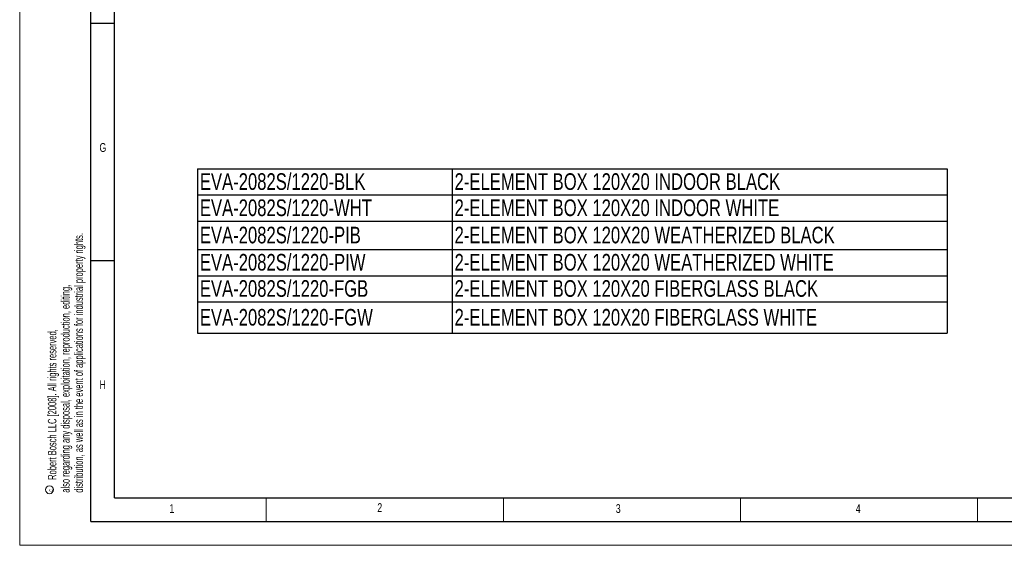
# Model space of a CAD drawing. Header units: millimetres. Extents: x 0 to 594, y 0 to 420.
# Tile 1 of 15: x 0 to 208, y 0 to 111. Entities that reach past the tile are written whole.
import ezdxf

# ---------------------------------------------------------------- set-up
doc = ezdxf.new("R2010")
doc.units = ezdxf.units.MM
doc.layers.add('FORMAT', color=7, linetype='Continuous')
doc.layers.add('OUTLINE', color=7, linetype='Continuous')
doc.styles.add('SLDTEXTSTYLE0', font='TXT', dxfattribs={"width": 0.75})
doc.styles.add('SLDTEXTSTYLE1', font='TXT', dxfattribs={"width": 0.605})

# ---------------------------------------------------------------- blocks, each defined once
blk = doc.blocks.new('SW_NOTE_0')
at = {"color": 0, "linetype": 'Continuous', "lineweight": 0, "char_height": 1.8, "attachment_point": 1, "rotation": 90, "style": 'SLDTEXTSTYLE1'}
for s, insert in [('distribution, as well as in the event of applications for industrial property rights.', (3.28, 0)), ('also regarding any disposal, exploitation, reproduction, editing,', (0.48, 0)), ('Robert Bosch LLC [2008]. All rights reserved,', (-2.32, 2.7))]:
    blk.add_mtext(s, dxfattribs=dict(at, insert=insert))
blk = doc.blocks.new('SW_NOTE_0_1')
at = {"color": 0, "linetype": 'Continuous', "lineweight": 0}
blk.add_circle((-0.99, 0.38), 0.831, dxfattribs=at)
at = {"color": 0, "linetype": 'Continuous', "lineweight": 0, "insert": (-1.29, 0), "char_height": 1, "attachment_point": 1, "rotation": 90, "style": 'SLDTEXTSTYLE1'}
blk.add_mtext('c', dxfattribs=at)
blk = doc.blocks.new('SW_TABLEANNOTATION_0')
at = {"layer": 'OUTLINE', "color": 0}
for p, q in [((0, 0), (0, -5.53)), ((0, 0), (53.72, 0)), ((53.72, 0), (53.72, -5.53)), ((53.72, 0), (158.08, 0)), ((158.08, 0), (158.08, -5.53)), ((0, -5.53), (0, -11.05)), ((0, -5.53), (53.72, -5.53)), ((53.72, -5.53), (53.72, -11.05)), ((53.72, -5.53), (158.08, -5.53)), ((158.08, -5.53), (158.08, -11.05)), ((0, -11.05), (0, -17.01)), ((0, -11.05), (53.72, -11.05)), ((53.72, -11.05), (53.72, -17.01)), ((53.72, -11.05), (158.08, -11.05)), ((158.08, -11.05), (158.08, -17.01)), ((0, -17.01), (0, -22.54)), ((0, -17.01), (53.72, -17.01)), ((53.72, -17.01), (53.72, -22.54)), ((53.72, -17.01), (158.08, -17.01)), ((158.08, -17.01), (158.08, -22.54)), ((0, -22.54), (0, -28.06)), ((0, -22.54), (53.72, -22.54)), ((53.72, -22.54), (53.72, -28.06)), ((53.72, -22.54), (158.08, -22.54)), ((158.08, -22.54), (158.08, -28.06)), ((0, -28.06), (0, -34.68)), ((0, -28.06), (53.72, -28.06)), ((53.72, -28.06), (53.72, -34.68)), ((53.72, -28.06), (158.08, -28.06)), ((158.08, -28.06), (158.08, -34.68)), ((0, -34.68), (53.72, -34.68)), ((53.72, -34.68), (158.08, -34.68))]:
    blk.add_line(p, q, dxfattribs=at)
at = {"layer": 'OUTLINE', "color": 0, "char_height": 3.5, "attachment_point": 1, "style": 'SLDTEXTSTYLE0'}
for s, insert in [('EVA-2082S/1220-BLK', (0.5, -0.95)), ('2-ELEMENT BOX 120X20 INDOOR BLACK', (54.22, -0.95)), ('EVA-2082S/1220-WHT', (0.5, -6.47)), ('2-ELEMENT BOX 120X20 INDOOR WHITE', (54.22, -6.47)), ('EVA-2082S/1220-PIB', (0.5, -12.22)), ('2-ELEMENT BOX 120X20 WEATHERIZED BLACK', (54.22, -12.22)), ('EVA-2082S/1220-PIW', (0.5, -17.96)), ('2-ELEMENT BOX 120X20 WEATHERIZED WHITE', (54.22, -17.96)), ('EVA-2082S/1220-FGB', (0.5, -23.49)), ('2-ELEMENT BOX 120X20 FIBERGLASS BLACK', (54.22, -23.49)), ('EVA-2082S/1220-FGW', (0.5, -29.56)), ('2-ELEMENT BOX 120X20 FIBERGLASS WHITE', (54.22, -29.56))]:
    blk.add_mtext(s, dxfattribs=dict(at, insert=insert))

msp = doc.modelspace()

# ---------------------------------------------------------------- linework, layer by layer
at = {"color": 7, "linetype": 'Continuous', "lineweight": 18}
for p, q in [((0.000041, 0.000053), (0.000041, 420.000053)), ((52.000041, 10.000053), (52.000041, 5.000053)), ((102.000041, 10.000053), (102.000041, 5.000053)), ((152.000041, 10.000053), (152.000041, 5.000053)), ((202.000041, 10.000053), (202.000041, 5.000053)), ((0.000041, 0.000053), (594.000041, 0.000053))]:
    msp.add_line(p, q, dxfattribs=at)
at = {"layer": 'FORMAT'}
for p, q in [((15.000041, 5.000053), (15.000041, 415.000053)), ((20.000041, 10.000053), (20.000041, 410.000053)), ((20.000041, 110.000053), (15.000041, 110.000053)), ((20.000041, 60.000053), (15.000041, 60.000053)), ((20.000041, 10.000053), (584.000041, 10.000053)), ((15.000041, 5.000053), (589.000041, 5.000053))]:
    msp.add_line(p, q, dxfattribs=at)

# ---------------------------------------------------------------- block references
at = {"color": 7, "linetype": 'Continuous', "lineweight": 0}
for name, p in [('SW_NOTE_0', (8.262742, 11.09275)), ('SW_NOTE_0_1', (7.278427, 11.322523))]:
    msp.add_blockref(name, p, dxfattribs=at)
at = {"layer": 'OUTLINE'}
msp.add_blockref('SW_TABLEANNOTATION_0', (37.49405, 79.377189), dxfattribs=at)

# ---------------------------------------------------------------- texts
at = {"layer": 'FORMAT', "char_height": 1.852083, "attachment_point": 1, "style": 'SLDTEXTSTYLE0'}
for s, insert in [('G', (16.821627, 84.783249)), ('H', (16.821627, 34.783249)), ('1', (31.586623, 8.668016)), ('2', (75.415824, 8.874404)), ('3', (125.713253, 8.668016)), ('4', (176.326376, 8.668016))]:
    msp.add_mtext(s, dxfattribs=dict(at, insert=insert))

doc.saveas('drawing.dxf')
